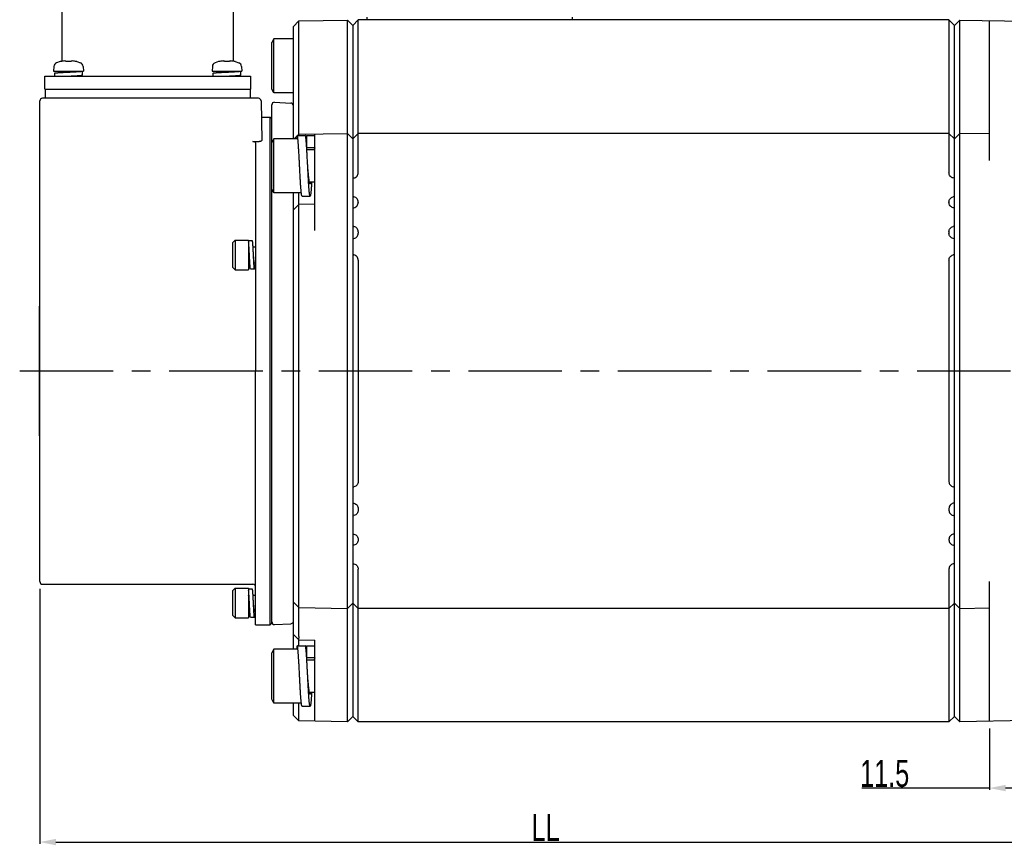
# Model space of a CAD drawing. Header units: millimetres. Extents: x -95 to 535, y -111 to 334.
# Tile 5 of 17: x 119 to 210, y 144 to 220. Entities that reach past the tile are written whole.
import ezdxf

# ---------------------------------------------------------------- set-up
doc = ezdxf.new("R2010")
doc.units = ezdxf.units.MM
doc.header["$LTSCALE"] = 23.1
doc.header["$PDMODE"] = 3
doc.header["$PDSIZE"] = 0.3125
doc.linetypes.add('CENTER', pattern=[0.6, 0.375, -0.075, 0.075, -0.075])
doc.layers.get('0').update_dxf_attribs({"linetype": 'CONTINUOUS'})
doc.layers.get('Defpoints').update_dxf_attribs({"linetype": 'CONTINUOUS'})
for name, color, linetype in [('02___PRT_ALL_AXES', 7, 'CONTINUOUS'), ('3_ALL_AXES', 7, 'CONTINUOUS'), ('7_ALL_FEATURES', 7, 'CONTINUOUS'), ('AXS', 7, 'CONTINUOUS'), ('DEFAULT_1', 7, 'CENTER')]:
    doc.layers.add(name, color=color, linetype=linetype)
doc.styles.get("Standard").update_dxf_attribs({"font": 'txt', "width": 0.7})
doc.dimstyles.new('DIMSTYLE_1', dxfattribs={"dimtxt": 2.5, "dimasz": 1.5, "dimexe": 0.18, "dimexo": 0.0625, "dimgap": 0.09, "dimtad": 1, "dimlfac": 2, "dimdsep": 46, "dimtxsty": 'Standard', "dimblk": '_FILLED', "dimblk1": '_FILLED', "dimblk2": '_FILLED', "dimcen": 0.09, "dimadec": 0, "dimazin": 0, "dimtp": 0.01, "dimtm": 0.01, "dimtfac": 1, "dimtofl": 0, "dimtmove": 0, "dimatfit": 3, "dimldrblk": '_FILLED', "dimfxl": 0, "dimtolj": 1, "dimarcsym": 0})

# ---------------------------------------------------------------- blocks, each defined once
blk = doc.blocks.new('_FILLED')
at = {"color": 0, "linetype": 'ByBlock'}
blk.add_solid([(0, 0), (-1, 0.2), (-1, -0.2)], dxfattribs=at)
blk = doc.blocks.new('*D73')
at = {"color": 0, "linetype": 'Continuous', "lineweight": -2}
for p, q in [((121.094, 167.574), (121.094, 143.946)), ((214.844, 155.07), (214.844, 143.946)), ((122.594, 144.126), (213.344, 144.126))]:
    blk.add_line(p, q, dxfattribs=at)
at = {"layer": 'Defpoints', "color": 0, "linetype": 'Continuous'}
for p in [(121.094, 167.636), (214.844, 155.132), (214.844, 144.126)]:
    blk.add_point(p, dxfattribs=at)
at = {"color": 0, "linetype": 'Continuous', "lineweight": -2, "xscale": 1.5, "yscale": 1.5, "zscale": 1.5, "rotation": 180}
blk.add_blockref('_FILLED', (121.094, 144.126), dxfattribs=at)
at = {"color": 0, "linetype": 'Continuous', "lineweight": -2, "xscale": 1.5, "yscale": 1.5, "zscale": 1.5}
blk.add_blockref('_FILLED', (214.844, 144.126), dxfattribs=at)
at = {"color": 0, "linetype": 'Continuous', "insert": (167.969, 145.466), "char_height": 2.5, "attachment_point": 5}
blk.add_mtext('\\A1;LL', dxfattribs=at)
blk = doc.blocks.new('*D83')
at = {"color": 0, "linetype": 'Continuous', "lineweight": -2}
for p, q in [((214.844, 155.246), (214.844, 148.946)), ((209.094, 154.645), (209.094, 148.946)), ((209.094, 149.126), (197.252, 149.126)), ((213.344, 149.126), (210.594, 149.126))]:
    blk.add_line(p, q, dxfattribs=at)
at = {"layer": 'Defpoints', "color": 0, "linetype": 'Continuous'}
for p in [(214.844, 155.308), (209.094, 154.708), (214.844, 149.126)]:
    blk.add_point(p, dxfattribs=at)
at = {"color": 0, "linetype": 'Continuous', "lineweight": -2, "xscale": 1.5, "yscale": 1.5, "zscale": 1.5, "rotation": 180}
blk.add_blockref('_FILLED', (209.094, 149.126), dxfattribs=at)
at = {"color": 0, "linetype": 'Continuous', "lineweight": -2, "xscale": 1.5, "yscale": 1.5, "zscale": 1.5}
blk.add_blockref('_FILLED', (214.844, 149.126), dxfattribs=at)
at = {"color": 0, "linetype": 'Continuous', "insert": (199.383, 150.466), "char_height": 2.5, "attachment_point": 5}
blk.add_mtext('\\A1;11.5', dxfattribs=at)

msp = doc.modelspace()

# ---------------------------------------------------------------- linework, layer by layer
at = {"color": 7, "linetype": 'Continuous'}
for p, q in [((145.0934, 220.1638), (144.5935, 219.6551)), ((145.0934, 220.1638), (149.5936, 220.2424)), ((145.0934, 209.5494), (145.0934, 220.1638)), ((149.5936, 155.2598), (149.5936, 220.2424)), ((149.5936, 220.2424), (150.0935, 219.7511)), ((150.5935, 220.2511), (150.0935, 219.7511)), ((150.5935, 206.1079), (150.5935, 220.2511)), ((205.3435, 220.2511), (150.5935, 220.2511)), ((205.3435, 220.2511), (205.3435, 206.1079)), ((205.3435, 220.2511), (205.8435, 219.7511)), ((206.3434, 220.2424), (205.8435, 219.7511)), ((206.3434, 155.2598), (206.3434, 220.2424)), ((206.3434, 220.2424), (214.3436, 220.1027)), ((209.0935, 207.2511), (209.0935, 220.1944)), ((144.5935, 209.2494), (144.5935, 219.6551)), ((150.0935, 219.7511), (150.0935, 155.7511)), ((205.8435, 155.7511), (205.8435, 219.7511)), ((142.7927, 218.5022), (142.5935, 218.1572)), ((142.5935, 213.8473), (142.5935, 218.1572)), ((142.7927, 213.5022), (142.7927, 218.5022)), ((144.5935, 218.5022), (142.7927, 218.5022)), ((122.9767, 216.3988), (122.6545, 216.2925)), ((123.0289, 216.4035), (123.018, 216.4017)), ((123.0396, 216.4054), (123.0271, 216.4032)), ((123.0517, 216.4076), (123.038, 216.4051)), ((123.0652, 216.4101), (123.0505, 216.4074)), ((123.0798, 216.413), (123.0645, 216.41)), ((123.0949, 216.416), (123.0777, 216.4126)), ((123.48, 216.4428), (123.4452, 216.4563)), ((123.4452, 216.4563), (123.4452, 216.4563)), ((123.5188, 216.4223), (123.4799, 216.4428)), ((123.5442, 216.4051), (123.5187, 216.4224)), ((123.5443, 216.4051), (123.5413, 216.4057)), ((123.5801, 216.4005), (123.5621, 216.4021)), ((123.672, 216.4013), (123.6261, 216.3997)), ((123.7179, 216.4022), (123.6715, 216.4013)), ((123.7535, 216.4024), (123.7175, 216.4022)), ((123.79, 216.4022), (123.7535, 216.4024)), ((123.8359, 216.4013), (123.7895, 216.4022)), ((123.8818, 216.3997), (123.8355, 216.4013)), ((123.9885, 216.4225), (123.9628, 216.4051)), ((124.0273, 216.4429), (123.9883, 216.4224)), ((124.0618, 216.4563), (124.0272, 216.4428)), ((124.0926, 216.4612), (124.101, 216.4608)), ((124.2027, 216.4501), (124.1013, 216.4608)), ((124.4274, 216.4129), (124.4122, 216.416)), ((124.5304, 216.3988), (124.8525, 216.2925)), ((137.6567, 216.3988), (137.3345, 216.2925)), ((137.7089, 216.4035), (137.698, 216.4017)), ((137.7196, 216.4054), (137.7071, 216.4032)), ((137.7317, 216.4076), (137.718, 216.4051)), ((137.7452, 216.4101), (137.7305, 216.4074)), ((137.7598, 216.413), (137.7445, 216.41)), ((137.7749, 216.416), (137.7577, 216.4126)), ((138.16, 216.4428), (138.1252, 216.4563)), ((138.1252, 216.4563), (138.1252, 216.4563)), ((138.1988, 216.4223), (138.1599, 216.4428)), ((138.2242, 216.4051), (138.1987, 216.4224)), ((138.2243, 216.4051), (138.2213, 216.4057)), ((138.2601, 216.4005), (138.2421, 216.4021)), ((138.352, 216.4013), (138.3061, 216.3997)), ((138.3979, 216.4022), (138.3515, 216.4013)), ((138.4335, 216.4024), (138.3975, 216.4022)), ((138.47, 216.4022), (138.4335, 216.4024)), ((138.5159, 216.4013), (138.4695, 216.4022)), ((138.5618, 216.3997), (138.5155, 216.4013)), ((138.6685, 216.4225), (138.6428, 216.4051)), ((138.7073, 216.4429), (138.6683, 216.4224)), ((138.7418, 216.4563), (138.7072, 216.4428)), ((138.7726, 216.4612), (138.781, 216.4608)), ((138.8827, 216.4501), (138.7813, 216.4608)), ((139.1074, 216.4129), (139.0922, 216.416)), ((139.2104, 216.3988), (139.5325, 216.2925)), ((122.4016, 215.9413), (122.3785, 215.5011)), ((122.3785, 215.5011), (125.1285, 215.5011)), ((125.1054, 215.9413), (125.1285, 215.5011)), ((137.0816, 215.9413), (137.0585, 215.5011)), ((137.0585, 215.5011), (139.8085, 215.5011)), ((139.7854, 215.9413), (139.8085, 215.5011)), ((142.7927, 213.5022), (142.5935, 213.8472)), ((144.5935, 213.5022), (142.7927, 213.5022)), ((142.7927, 209.2494), (142.5935, 208.9044)), ((142.7927, 204.2494), (142.7927, 209.2494)), ((144.9435, 209.2494), (142.7927, 209.2494)), ((144.7697, 209.3343), (144.9435, 209.5112)), ((144.9435, 209.2494), (144.9435, 209.5494)), ((144.9435, 209.5494), (145.6935, 209.5494)), ((144.981, 209.5494), (145.0934, 209.6638)), ((145.0934, 209.6638), (149.5936, 209.7424)), ((145.8435, 208.4244), (145.8435, 209.5494)), ((145.8435, 209.5494), (146.5935, 209.5494)), ((146.5935, 200.7511), (146.5935, 209.69)), ((149.5936, 209.7424), (150.0935, 209.2511)), ((150.5935, 209.7511), (150.0935, 209.2511)), ((205.3435, 209.7511), (150.5935, 209.7511)), ((205.8435, 209.2511), (205.3435, 209.7511)), ((205.8435, 209.2511), (206.3434, 209.7424)), ((209.0935, 209.6944), (206.3434, 209.7424)), ((142.5935, 204.5944), (142.5935, 208.9043)), ((146.5935, 208.4244), (145.8435, 208.4244)), ((150.0935, 205.5958), (150.2017, 205.6198)), ((205.8435, 205.5958), (205.7353, 205.6198)), ((142.7927, 204.2494), (142.5935, 204.5944)), ((145.3267, 204.2494), (142.7927, 204.2494)), ((144.5935, 161.9999), (144.5935, 204.2494)), ((145.0934, 163.1678), (145.0934, 204.2494)), ((145.3935, 203.9494), (146.1435, 203.9494)), ((150.0935, 203.9064), (150.2017, 203.8824)), ((205.8435, 203.9064), (205.7353, 203.8824)), ((144.5935, 202.6551), (145.0934, 203.1638)), ((146.5935, 203.19), (145.0934, 203.1638)), ((150.0935, 202.8458), (150.2017, 202.8698)), ((150.5935, 203.3943), (150.5935, 203.3579)), ((205.3435, 203.3943), (205.3435, 203.3579)), ((205.8435, 202.8458), (205.7353, 202.8698)), ((150.0935, 201.1564), (150.2017, 201.1324)), ((205.8435, 201.1564), (205.7353, 201.1324)), ((138.9435, 199.6261), (139.1935, 199.8761)), ((139.1935, 199.8761), (139.1935, 197.1261)), ((150.0935, 199.9849), (150.2017, 200.0089)), ((150.5935, 200.6443), (150.5935, 200.4971)), ((205.3435, 200.6443), (205.3435, 200.4971)), ((205.8435, 199.9849), (205.7353, 200.0089)), ((138.9435, 199.6261), (138.9435, 197.3761)), ((150.0935, 198.5172), (150.2017, 198.4933)), ((150.5935, 198.0051), (150.5935, 177.4971)), ((205.3435, 198.0051), (205.3435, 177.4971)), ((205.8435, 198.5172), (205.7353, 198.4933)), ((138.9435, 197.3761), (139.1935, 197.1261)), ((121.0435, 193.7511), (121.0435, 181.7511)), ((121.0435, 193.7511), (121.0685, 193.7511)), ((121.0685, 193.7511), (121.0685, 181.7511)), ((121.0435, 181.7511), (121.0685, 181.7511)), ((150.0935, 176.9849), (150.2017, 177.0089)), ((205.8435, 176.9849), (205.7353, 177.0089)), ((150.0935, 175.5172), (150.2017, 175.4933)), ((205.8435, 175.5172), (205.7353, 175.4933)), ((150.0935, 174.3458), (150.2017, 174.3698)), ((150.5935, 175.0051), (150.5935, 174.8579)), ((205.3435, 175.0051), (205.3435, 174.8579)), ((205.8435, 174.3458), (205.7353, 174.3698)), ((150.0935, 172.6564), (150.2017, 172.6324)), ((205.8435, 172.6564), (205.7353, 172.6324)), ((150.0935, 171.5958), (150.2017, 171.6198)), ((150.5935, 172.1443), (150.5935, 172.1079)), ((205.3435, 172.1443), (205.3435, 172.1079)), ((205.8435, 171.5958), (205.7353, 171.6198)), ((150.0935, 169.9064), (150.2017, 169.8824)), ((205.8435, 169.9064), (205.7353, 169.8824)), ((150.5935, 155.2511), (150.5935, 169.3943)), ((205.3435, 169.3943), (205.3435, 155.2511)), ((209.0935, 155.3078), (209.0935, 168.2511)), ((138.9435, 167.3761), (139.1935, 167.6261)), ((138.9435, 167.3761), (138.9435, 165.1261)), ((139.1935, 167.6261), (139.1935, 164.8761)), ((145.0934, 165.8384), (144.5935, 166.3471)), ((149.5936, 165.7598), (150.0935, 166.2511)), ((150.0935, 166.2511), (150.5935, 165.7511)), ((205.8435, 166.2511), (205.3435, 165.7511)), ((206.3434, 165.7598), (205.8435, 166.2511)), ((145.0934, 165.8384), (149.5936, 165.7598)), ((205.3435, 165.7511), (150.5935, 165.7511)), ((206.3434, 165.7598), (209.0935, 165.8078)), ((138.9435, 165.1261), (139.1935, 164.8761)), ((145.0934, 162.8384), (144.5935, 163.3471)), ((145.0934, 162.2999), (145.0934, 162.8384)), ((145.0934, 162.8384), (146.5935, 162.8122)), ((146.5935, 155.3122), (146.5935, 162.8122)), ((142.7927, 161.9999), (142.5935, 161.6549)), ((142.5935, 157.345), (142.5935, 161.6549)), ((142.7927, 156.9999), (142.7927, 161.9999)), ((144.9435, 161.9999), (142.7927, 161.9999)), ((144.9435, 161.9999), (144.9435, 162.2999)), ((144.9435, 162.2999), (145.6935, 162.2999)), ((145.8435, 161.1749), (145.8435, 162.2999)), ((145.8435, 162.2999), (146.5935, 162.2999)), ((146.5935, 161.1749), (145.8435, 161.1749)), ((142.7927, 156.9999), (142.5935, 157.3449)), ((145.3267, 156.9999), (142.7927, 156.9999)), ((144.5935, 155.8471), (144.5935, 156.9999)), ((145.0934, 155.3384), (145.0934, 156.9999)), ((145.3935, 156.6999), (146.1435, 156.6999)), ((145.0934, 155.3384), (144.5935, 155.8471)), ((149.5936, 155.2598), (145.0934, 155.3384)), ((150.0935, 155.7511), (149.5936, 155.2598)), ((150.0935, 155.7511), (150.5935, 155.2511)), ((205.3435, 155.2511), (150.5935, 155.2511)), ((205.8435, 155.7511), (205.3435, 155.2511)), ((206.3434, 155.2598), (205.8435, 155.7511)), ((214.3436, 155.3995), (206.3434, 155.2598))]:
    msp.add_line(p, q, dxfattribs=at)
for points in [[(123.0198, 216.4019), (123.0106, 216.4005), (123.0053, 216.3998), (123.0033, 216.3995)], [(123.4057, 216.4608), (123.3052, 216.4502), (123.1952, 216.4344), (123.0949, 216.416)], [(123.4057, 216.4608), (123.4337, 216.4593), (123.4452, 216.4563)], [(123.5623, 216.4021), (123.5494, 216.4039), (123.5443, 216.4051)], [(123.6265, 216.3997), (123.6018, 216.3996), (123.5801, 216.4005)], [(123.9579, 216.404), (123.9452, 216.4021), (123.9277, 216.4005), (123.9062, 216.3996), (123.8818, 216.3997)], [(123.9648, 216.4054), (123.9655, 216.4056), (123.9579, 216.404)], [(124.0618, 216.4563), (124.077, 216.4599), (124.0926, 216.4612)], [(124.4122, 216.416), (124.3126, 216.4342), (124.2027, 216.4501)], [(124.495, 216.4007), (124.4876, 216.4019), (124.4785, 216.4034), (124.4678, 216.4053), (124.4557, 216.4075), (124.4422, 216.4101), (124.4274, 216.4129)], [(124.5039, 216.3995), (124.5049, 216.3994), (124.5042, 216.3995), (124.5007, 216.3999), (124.495, 216.4007)], [(137.6998, 216.4019), (137.6906, 216.4005), (137.6853, 216.3998), (137.6833, 216.3995)], [(138.0857, 216.4608), (137.9852, 216.4502), (137.8752, 216.4344), (137.7749, 216.416)], [(138.0857, 216.4608), (138.1137, 216.4593), (138.1252, 216.4563)], [(138.2423, 216.4021), (138.2294, 216.4039), (138.2243, 216.4051)], [(138.3065, 216.3997), (138.2818, 216.3996), (138.2601, 216.4005)], [(138.6379, 216.404), (138.6252, 216.4021), (138.6077, 216.4005), (138.5862, 216.3996), (138.5618, 216.3997)], [(138.6448, 216.4054), (138.6455, 216.4056), (138.6379, 216.404)], [(138.7418, 216.4563), (138.757, 216.4599), (138.7726, 216.4612)], [(139.0922, 216.416), (138.9926, 216.4342), (138.8827, 216.4501)], [(139.175, 216.4007), (139.1676, 216.4019), (139.1585, 216.4034), (139.1478, 216.4053), (139.1357, 216.4075), (139.1222, 216.4101), (139.1074, 216.4129)], [(139.1839, 216.3995), (139.1849, 216.3994), (139.1842, 216.3995), (139.1807, 216.3999), (139.175, 216.4007)]]:
    msp.add_lwpolyline(points, dxfattribs=at)
for centre, radius, start, end in [((122.801, 215.9203), 0.4, 111.489952, 177), ((123.0035, 216.3024), 0.1, 83.889019, 104.988234), ((124.5035, 216.3024), 0.1, 75.011766, 96.126658), ((124.706, 215.9203), 0.4, 3, 68.510048), ((137.481, 215.9203), 0.4, 111.489952, 177), ((137.6835, 216.3024), 0.1, 83.889019, 104.988234), ((139.1835, 216.3024), 0.1, 75.011766, 96.126658), ((139.386, 215.9203), 0.4, 3, 68.510048)]:
    msp.add_arc(centre, radius, start, end, dxfattribs=at)
for points, start_tangent, end_tangent in [([(144.6842, 209.2493), (144.7101, 209.2747), (144.7697, 209.3343)], (0.7158075, 0.6982977), (0.7009093, 0.7132504)), ([(145.1685, 206.7494), (145.1659, 206.8011), (145.1553, 207.0077), (145.1447, 207.2129), (145.1341, 207.4156), (145.1235, 207.6146), (145.1129, 207.8089), (145.1023, 207.9974), (145.0918, 208.1791), (145.0812, 208.353), (145.0706, 208.5182), (145.06, 208.6736), (145.0494, 208.8186), (145.0388, 208.9523), (145.0282, 209.0739), (145.0176, 209.1828), (145.007, 209.2785), (144.9965, 209.3603), (144.9859, 209.4279), (144.9753, 209.4808), (144.9647, 209.5188), (144.9541, 209.5417), (144.9435, 209.5494)], (-0.0510901, 0.998694), (-1, 0)), ([(145.8267, 208.4233), (145.8206, 208.5182), (145.81, 208.6736), (145.7994, 208.8186), (145.7888, 208.9523), (145.7782, 209.0739), (145.7676, 209.1828), (145.757, 209.2785), (145.7465, 209.3603), (145.7359, 209.4279), (145.7253, 209.4808), (145.7147, 209.5188), (145.7041, 209.5417), (145.6935, 209.5494)], (-0.0636864, 0.99797), (-1, 0)), ([(145.8435, 209.5494), (145.8329, 209.5417), (145.8223, 209.5188), (145.8118, 209.4808), (145.8012, 209.4279), (145.7906, 209.3603), (145.78, 209.2785), (145.7694, 209.1828), (145.7685, 209.1738)], (-1, 0), (-0.1017665, -0.9948083)), ([(145.8435, 208.4244), (145.8299, 208.4168), (145.8267, 208.4131)], (-1, 0), (-0.6134759, -0.7897134)), ([(145.9185, 206.7494), (145.9159, 206.8011), (145.9053, 207.0077), (145.8947, 207.2129), (145.8841, 207.4156), (145.8735, 207.6146), (145.8629, 207.8089), (145.8523, 207.9974), (145.8418, 208.1791), (145.8312, 208.353), (145.8267, 208.4233)], (-0.0510901, 0.998694), (-0.0636864, 0.99797)), ([(146.5935, 208.4244), (146.5799, 208.4168), (146.5662, 208.3941), (146.5526, 208.3565), (146.539, 208.3044), (146.5275, 208.2494)], (-1, 0), (-0.1891347, -0.9819511)), ([(145.3935, 203.9503), (145.3882, 203.9513), (145.3776, 203.9666), (145.367, 203.9971), (145.3565, 204.0426), (145.3459, 204.1029), (145.3353, 204.1776), (145.3247, 204.2664), (145.3141, 204.3688), (145.3035, 204.4841), (145.2929, 204.6119), (145.2823, 204.7513), (145.2718, 204.9016), (145.2612, 205.062), (145.2506, 205.2316), (145.24, 205.4095), (145.2294, 205.5948), (145.2188, 205.7863), (145.2082, 205.9831), (145.1976, 206.1841), (145.187, 206.3882), (145.1765, 206.5942), (145.1685, 206.7494)], (-1, 0), (-0.0510901, 0.998694)), ([(146.1435, 205.0744), (146.1299, 205.082), (146.1162, 205.1047), (146.1026, 205.1422), (146.089, 205.1944), (146.0753, 205.2606), (146.0617, 205.3403), (146.0481, 205.4327), (146.0344, 205.5371), (146.0208, 205.6525), (146.0072, 205.7778), (145.9935, 205.9119), (145.9799, 206.0536), (145.9662, 206.2015), (145.9526, 206.3545), (145.939, 206.511), (145.9253, 206.6697), (145.9185, 206.7494)], (-1, 0), (-0.0852052, 0.9963634)), ([(146.1435, 203.9503), (146.1382, 203.9513), (146.1276, 203.9666), (146.117, 203.9971), (146.1065, 204.0426), (146.0959, 204.1029), (146.0853, 204.1776), (146.0747, 204.2664), (146.0641, 204.3688), (146.0535, 204.4841), (146.0429, 204.6119), (146.0323, 204.7513), (146.0218, 204.9016), (146.0112, 205.062), (146.0006, 205.2316), (145.99, 205.4095), (145.9794, 205.5948), (145.9688, 205.7863), (145.9582, 205.9831), (145.9476, 206.1841), (145.937, 206.3882), (145.9265, 206.5942), (145.9185, 206.7494)], (-1, 0), (-0.0510901, 0.998694)), ([(150.2017, 205.6198), (150.3634, 205.687), (150.4883, 205.801), (150.5673, 205.9482), (150.5935, 206.1079)], (0.976296, 0.2164396), (0, 1)), ([(205.7353, 205.6198), (205.5737, 205.687), (205.4488, 205.801), (205.3697, 205.9482), (205.3435, 206.1079)], (-0.976296, 0.2164396), (0, 1)), ([(146.2875, 205.2494), (146.2865, 205.2316), (146.2759, 205.062), (146.2653, 204.9016), (146.2547, 204.7513), (146.2441, 204.6119), (146.2335, 204.4841), (146.2229, 204.3688), (146.2123, 204.2664), (146.2018, 204.1776), (146.1912, 204.1029), (146.1806, 204.0426), (146.17, 203.9971), (146.1594, 203.9666), (146.1488, 203.9513), (146.1435, 203.9503)], (-0.060474, -0.9981698), (-1, 0)), ([(146.2096, 205.2493), (146.1981, 205.1944), (146.1844, 205.1422), (146.1708, 205.1047), (146.1572, 205.082), (146.1435, 205.0744)], (-0.1893495, -0.9819098), (-1, 0)), ([(150.5935, 203.3943), (150.5675, 203.5534), (150.4889, 203.7004), (150.3639, 203.8148), (150.2017, 203.8824)], (0, 1), (-0.976296, 0.2164396)), ([(205.3435, 203.3943), (205.3695, 203.5534), (205.4482, 203.7004), (205.5731, 203.8148), (205.7353, 203.8824)], (0, 1), (0.976296, 0.2164396)), ([(150.2017, 202.8698), (150.3634, 202.937), (150.4883, 203.051), (150.5673, 203.1982), (150.5935, 203.3579)], (0.976296, 0.2164396), (0, 1)), ([(205.7353, 202.8698), (205.5737, 202.937), (205.4488, 203.051), (205.3697, 203.1982), (205.3435, 203.3579)], (-0.976296, 0.2164396), (0, 1)), ([(150.5935, 200.6443), (150.5675, 200.8034), (150.4889, 200.9504), (150.3639, 201.0648), (150.2017, 201.1324)], (0, 1), (-0.976296, 0.2164396)), ([(205.3435, 200.6443), (205.3695, 200.8034), (205.4482, 200.9504), (205.5731, 201.0648), (205.7353, 201.1324)], (0, 1), (0.976296, 0.2164396)), ([(150.2017, 200.0089), (150.3634, 200.0761), (150.4883, 200.1902), (150.5673, 200.3373), (150.5935, 200.4971)], (0.976296, 0.2164396), (0, 1)), ([(205.7353, 200.0089), (205.5737, 200.0761), (205.4488, 200.1902), (205.3697, 200.3373), (205.3435, 200.4971)], (-0.976296, 0.2164396), (0, 1)), ([(150.5935, 198.0051), (150.5675, 198.1643), (150.4889, 198.3112), (150.3639, 198.4257), (150.2017, 198.4933)], (0, 1), (-0.976296, 0.2164396)), ([(205.3435, 198.0051), (205.3695, 198.1643), (205.4482, 198.3112), (205.5731, 198.4257), (205.7353, 198.4933)], (0, 1), (0.976296, 0.2164396)), ([(150.5935, 177.4971), (150.5675, 177.3379), (150.4889, 177.191), (150.3639, 177.0765), (150.2017, 177.0089)], (0, -1), (-0.976296, -0.2164396)), ([(205.3435, 177.4971), (205.3695, 177.3379), (205.4482, 177.191), (205.5731, 177.0765), (205.7353, 177.0089)], (0, -1), (0.976296, -0.2164396)), ([(150.2017, 175.4933), (150.3634, 175.426), (150.4883, 175.312), (150.5673, 175.1648), (150.5935, 175.0051)], (0.976296, -0.2164396), (0, -1)), ([(205.7353, 175.4933), (205.5737, 175.426), (205.4488, 175.312), (205.3697, 175.1648), (205.3435, 175.0051)], (-0.976296, -0.2164396), (0, -1)), ([(150.5935, 174.8579), (150.5675, 174.6987), (150.4889, 174.5518), (150.3639, 174.4373), (150.2017, 174.3698)], (0, -1), (-0.976296, -0.2164396)), ([(205.3435, 174.8579), (205.3695, 174.6987), (205.4482, 174.5518), (205.5731, 174.4373), (205.7353, 174.3698)], (0, -1), (0.976296, -0.2164396)), ([(150.2017, 172.6324), (150.3634, 172.5652), (150.4883, 172.4511), (150.5673, 172.304), (150.5935, 172.1443)], (0.976296, -0.2164396), (0, -1)), ([(205.7353, 172.6324), (205.5737, 172.5652), (205.4488, 172.4511), (205.3697, 172.304), (205.3435, 172.1443)], (-0.976296, -0.2164396), (0, -1)), ([(150.5935, 172.1079), (150.5675, 171.9487), (150.4889, 171.8018), (150.3639, 171.6873), (150.2017, 171.6198)], (0, -1), (-0.976296, -0.2164396)), ([(205.3435, 172.1079), (205.3695, 171.9487), (205.4482, 171.8018), (205.5731, 171.6873), (205.7353, 171.6198)], (0, -1), (0.976296, -0.2164396)), ([(150.2017, 169.8824), (150.3634, 169.8152), (150.4883, 169.7011), (150.5673, 169.554), (150.5935, 169.3943)], (0.976296, -0.2164396), (0, -1)), ([(205.7353, 169.8824), (205.5737, 169.8152), (205.4488, 169.7011), (205.3697, 169.554), (205.3435, 169.3943)], (-0.976296, -0.2164396), (0, -1)), ([(145.0934, 163.1678), (145.0903, 163.068), (145.0809, 162.9679), (145.0652, 162.8671)], (0, -1), (-0.1828788, -0.9831355)), ([(145.1685, 159.4999), (145.1659, 159.5517), (145.1553, 159.7583), (145.1447, 159.9635), (145.1341, 160.1662), (145.1235, 160.3652), (145.1129, 160.5595), (145.1023, 160.748), (145.0918, 160.9297), (145.0812, 161.1036), (145.0706, 161.2687), (145.06, 161.4242), (145.0494, 161.5692), (145.0388, 161.7028), (145.0282, 161.8245), (145.0176, 161.9334), (145.007, 162.029), (144.9965, 162.1109), (144.9859, 162.1784), (144.9753, 162.2314), (144.9647, 162.2694), (144.9541, 162.2923), (144.9435, 162.2999)], (-0.0510901, 0.998694), (-1, 0)), ([(145.8267, 161.1739), (145.8206, 161.2687), (145.81, 161.4242), (145.7994, 161.5692), (145.7888, 161.7028), (145.7782, 161.8245), (145.7676, 161.9334), (145.757, 162.029), (145.7465, 162.1109), (145.7359, 162.1784), (145.7253, 162.2314), (145.7147, 162.2694), (145.7041, 162.2923), (145.6935, 162.2999)], (-0.0636864, 0.99797), (-1, 0)), ([(145.8435, 162.2999), (145.8329, 162.2923), (145.8223, 162.2694), (145.8118, 162.2314), (145.8012, 162.1784), (145.7906, 162.1109), (145.78, 162.029), (145.7694, 161.9334), (145.7685, 161.9243)], (-1, 0), (-0.1017665, -0.9948083)), ([(145.8435, 161.1749), (145.8299, 161.1674), (145.8267, 161.1636)], (-1, 0), (-0.6134759, -0.7897134)), ([(145.9185, 159.4999), (145.9159, 159.5517), (145.9053, 159.7583), (145.8947, 159.9635), (145.8841, 160.1662), (145.8735, 160.3652), (145.8629, 160.5595), (145.8523, 160.748), (145.8418, 160.9297), (145.8312, 161.1036), (145.8267, 161.1739)], (-0.0510901, 0.998694), (-0.0636864, 0.99797)), ([(146.5935, 161.1749), (146.5799, 161.1674), (146.5662, 161.1447), (146.5526, 161.1071), (146.539, 161.055), (146.5275, 161)], (-1, 0), (-0.1891347, -0.9819511)), ([(145.3935, 156.7008), (145.3882, 156.7019), (145.3776, 156.7171), (145.367, 156.7476), (145.3565, 156.7931), (145.3459, 156.8534), (145.3353, 156.9282), (145.3247, 157.017), (145.3141, 157.1193), (145.3035, 157.2347), (145.2929, 157.3624), (145.2823, 157.5018), (145.2718, 157.6521), (145.2612, 157.8126), (145.2506, 157.9822), (145.24, 158.1601), (145.2294, 158.3453), (145.2188, 158.5369), (145.2082, 158.7337), (145.1976, 158.9347), (145.187, 159.1387), (145.1765, 159.3448), (145.1685, 159.4999)], (-1, 0), (-0.0510901, 0.998694)), ([(146.1435, 157.8249), (146.1299, 157.8325), (146.1162, 157.8552), (146.1026, 157.8928), (146.089, 157.9449), (146.0753, 158.0111), (146.0617, 158.0908), (146.0481, 158.1833), (146.0344, 158.2877), (146.0208, 158.403), (146.0072, 158.5283), (145.9935, 158.6624), (145.9799, 158.8041), (145.9662, 158.9521), (145.9526, 159.105), (145.939, 159.2616), (145.9253, 159.4202), (145.9185, 159.4999)], (-1, 0), (-0.0852052, 0.9963634)), ([(146.1435, 156.7008), (146.1382, 156.7019), (146.1276, 156.7171), (146.117, 156.7476), (146.1065, 156.7931), (146.0959, 156.8534), (146.0853, 156.9282), (146.0747, 157.017), (146.0641, 157.1193), (146.0535, 157.2347), (146.0429, 157.3624), (146.0323, 157.5018), (146.0218, 157.6521), (146.0112, 157.8126), (146.0006, 157.9822), (145.99, 158.1601), (145.9794, 158.3453), (145.9688, 158.5369), (145.9582, 158.7337), (145.9476, 158.9347), (145.937, 159.1387), (145.9265, 159.3448), (145.9185, 159.4999)], (-1, 0), (-0.0510901, 0.998694)), ([(146.2875, 157.9999), (146.2865, 157.9822), (146.2759, 157.8126), (146.2653, 157.6521), (146.2547, 157.5018), (146.2441, 157.3624), (146.2335, 157.2347), (146.2229, 157.1193), (146.2123, 157.017), (146.2018, 156.9282), (146.1912, 156.8534), (146.1806, 156.7931), (146.17, 156.7476), (146.1594, 156.7171), (146.1488, 156.7019), (146.1435, 156.7008)], (-0.060474, -0.9981698), (-1, 0)), ([(146.2096, 157.9999), (146.1981, 157.9449), (146.1844, 157.8928), (146.1708, 157.8552), (146.1572, 157.8325), (146.1435, 157.8249)], (-0.1893495, -0.9819098), (-1, 0))]:
    msp.add_spline(points, degree=3, dxfattribs=dict(at, start_tangent=start_tangent, end_tangent=end_tangent))
at = {"layer": '02___PRT_ALL_AXES', "color": 7, "linetype": 'Continuous'}
for p, q in [((139.1935, 199.8761), (140.4435, 199.8761)), ((140.4435, 199.8761), (140.4435, 197.1261)), ((140.8543, 199.2511), (141.0935, 199.2511)), ((139.1935, 197.1261), (140.4435, 197.1261)), ((140.4435, 197.7511), (140.5577, 197.7511)), ((140.9935, 197.7511), (141.0935, 197.7511)), ((139.1935, 167.6261), (140.4435, 167.6261)), ((140.4435, 167.6261), (140.4435, 164.8761)), ((140.8543, 167.0011), (141.0935, 167.0011)), ((140.4435, 165.5011), (140.5577, 165.5011)), ((140.9935, 165.5011), (141.0935, 165.5011)), ((139.1935, 164.8761), (140.4435, 164.8761))]:
    msp.add_line(p, q, dxfattribs=at)
at = {"layer": '3_ALL_AXES', "color": 7, "linetype": 'Continuous'}
for p, q in [((123.156, 216.4272), (123.156, 224.5711)), ((139.031, 216.4272), (139.031, 224.5711)), ((141.6248, 211.2511), (142.4435, 211.2511)), ((141.0935, 164.2511), (141.0935, 187.7511)), ((121.3435, 168.0011), (140.8435, 168.0011)), ((141.0935, 164.2511), (142.4435, 164.2511)), ((142.8566, 164.2649), (144.3566, 164.3435))]:
    msp.add_line(p, q, dxfattribs=at)
at = {"layer": '7_ALL_FEATURES', "color": 7, "linetype": 'Continuous'}
for p, q in [((151.4335, 220.2511), (151.4335, 220.5011)), ((170.4335, 220.5011), (170.4335, 220.2511)), ((122.4535, 215.3261), (122.4535, 215.0461)), ((125.0535, 215.1511), (125.0535, 215.5011)), ((137.1335, 215.3261), (137.1335, 215.0461)), ((139.7335, 215.1511), (139.7335, 215.5011)), ((121.5685, 213.8511), (121.5685, 215.0461)), ((121.5685, 215.0461), (140.6185, 215.0461)), ((140.6185, 215.0461), (140.6185, 213.8511)), ((121.5685, 213.8511), (140.6185, 213.8511)), ((121.5935, 213.8511), (121.5935, 213.0011)), ((140.5935, 213.8511), (140.5935, 213.0011)), ((121.0935, 168.2511), (121.0935, 212.7511)), ((141.3478, 213.0011), (121.3435, 213.0011)), ((141.5978, 212.7554), (141.6616, 209.1018)), ((142.8566, 212.6373), (144.3566, 212.5587)), ((142.5935, 208.8479), (142.5935, 212.3876)), ((142.4435, 164.2511), (142.4435, 211.2511)), ((142.4435, 211.2511), (142.5935, 211.1011)), ((140.8435, 208.9841), (141.4137, 208.9841)), ((141.0935, 208.8627), (141.0935, 187.7511)), ((142.5935, 164.4014), (142.5935, 204.5944)), ((140.7935, 199.8011), (140.4435, 199.8011)), ((140.6185, 197.2011), (140.9935, 197.2011)), ((140.7935, 167.5511), (140.4435, 167.5511)), ((140.6185, 164.9511), (140.9935, 164.9511)), ((142.4435, 164.2511), (142.5935, 164.4011))]:
    msp.add_line(p, q, dxfattribs=at)
for centre, start, end in [((121.3435, 212.7511), 90, 180), ((141.3478, 212.7511), 1, 90), ((142.8435, 212.3876), 87, 180), ((144.3435, 212.309), 0, 87), ((121.3435, 168.2511), 180, 270), ((140.8435, 167.7511), 0, 90), ((142.8435, 164.5145), 180, 273), ((144.3435, 164.5931), 273, 338.25)]:
    msp.add_arc(centre, 0.25, start, end, dxfattribs=at)
for points, start_tangent, end_tangent in [([(122.4539, 215.3261), (122.4544, 215.3284), (122.4613, 215.3331), (122.4751, 215.3377), (122.4958, 215.3424), (122.5231, 215.347), (122.5571, 215.3517), (122.5974, 215.3563), (122.6438, 215.361), (122.6962, 215.3656), (122.7543, 215.3703), (122.8176, 215.3749), (122.886, 215.3796), (122.959, 215.3842), (123.0362, 215.3889), (123.1173, 215.3935), (123.2017, 215.3982), (123.2891, 215.4028), (123.379, 215.4075), (123.4709, 215.4121), (123.5642, 215.4168), (123.6586, 215.4214), (123.7535, 215.4261)], (0.0000009, 1), (0.9988031, 0.0489121)), ([(123.7535, 215.4261), (123.8484, 215.4307), (123.9428, 215.4354), (124.0362, 215.44), (124.128, 215.4447), (124.2179, 215.4493), (124.3053, 215.454), (124.3898, 215.4586), (124.4708, 215.4633), (124.548, 215.4679), (124.621, 215.4726), (124.6894, 215.4772), (124.7528, 215.4819), (124.8108, 215.4865), (124.8632, 215.4912), (124.9097, 215.4958), (124.95, 215.5005), (124.9542, 215.501)], (0.9988031, 0.0489121), (0.9920119, 0.126144)), ([(123.7535, 215.4261), (123.8248, 215.4321), (123.8955, 215.4382), (123.9648, 215.4443), (124.0323, 215.4503), (124.0972, 215.4564), (124.159, 215.4624), (124.2171, 215.4685), (124.2711, 215.4746), (124.3203, 215.4806), (124.3644, 215.4867), (124.403, 215.4927), (124.4357, 215.4988), (124.4457, 215.5009)], (0.9964168, 0.0845782), (0.97644, 0.2157891)), ([(137.1339, 215.3261), (137.1344, 215.3284), (137.1413, 215.3331), (137.1551, 215.3377), (137.1758, 215.3424), (137.2031, 215.347), (137.2371, 215.3517), (137.2774, 215.3563), (137.3238, 215.361), (137.3762, 215.3656), (137.4343, 215.3703), (137.4976, 215.3749), (137.566, 215.3796), (137.639, 215.3842), (137.7162, 215.3889), (137.7973, 215.3935), (137.8817, 215.3982), (137.9691, 215.4028), (138.059, 215.4075), (138.1509, 215.4121), (138.2442, 215.4168), (138.3386, 215.4214), (138.4335, 215.4261)], (0.0000009, 1), (0.9988031, 0.0489121)), ([(138.4335, 215.4261), (138.5284, 215.4307), (138.6228, 215.4354), (138.7162, 215.44), (138.808, 215.4447), (138.8979, 215.4493), (138.9853, 215.454), (139.0698, 215.4586), (139.1508, 215.4633), (139.228, 215.4679), (139.301, 215.4726), (139.3694, 215.4772), (139.4328, 215.4819), (139.4908, 215.4865), (139.5432, 215.4912), (139.5897, 215.4958), (139.63, 215.5005), (139.6342, 215.501)], (0.9988031, 0.0489121), (0.9920119, 0.126144)), ([(138.4335, 215.4261), (138.5048, 215.4321), (138.5755, 215.4382), (138.6448, 215.4443), (138.7123, 215.4503), (138.7772, 215.4564), (138.839, 215.4624), (138.8971, 215.4685), (138.9511, 215.4746), (139.0003, 215.4806), (139.0444, 215.4867), (139.083, 215.4927), (139.1157, 215.4988), (139.1257, 215.5009)], (0.9964168, 0.0845782), (0.97644, 0.2157891)), ([(123.7535, 215.0511), (123.8484, 215.0557), (123.9428, 215.0604), (124.0362, 215.065), (124.128, 215.0697), (124.2179, 215.0743), (124.3053, 215.079), (124.3898, 215.0836), (124.4708, 215.0883), (124.548, 215.0929), (124.621, 215.0976), (124.6894, 215.1022), (124.7528, 215.1069), (124.8108, 215.1115), (124.8632, 215.1162), (124.9097, 215.1208), (124.95, 215.1255), (124.9839, 215.1302), (125.0112, 215.1348), (125.0319, 215.1395), (125.0457, 215.1441), (125.0526, 215.1488), (125.0531, 215.1511)], (0.9988031, 0.0489121), (0.0000009, 1)), ([(138.4335, 215.0511), (138.5284, 215.0557), (138.6228, 215.0604), (138.7162, 215.065), (138.808, 215.0697), (138.8979, 215.0743), (138.9853, 215.079), (139.0698, 215.0836), (139.1508, 215.0883), (139.228, 215.0929), (139.301, 215.0976), (139.3694, 215.1022), (139.4328, 215.1069), (139.4908, 215.1115), (139.5432, 215.1162), (139.5897, 215.1208), (139.63, 215.1255), (139.6639, 215.1302), (139.6912, 215.1348), (139.7119, 215.1395), (139.7257, 215.1441), (139.7326, 215.1488), (139.7331, 215.1511)], (0.9988031, 0.0489121), (0.0000009, 1)), ([(141.0935, 208.8627), (141.0723, 208.9121), (141.0148, 208.9515), (140.9344, 208.976), (140.8435, 208.9841)], (0, 1), (-1, 0)), ([(141.6616, 209.1018), (141.6412, 209.0549), (141.5845, 209.0165), (141.5045, 208.9923), (141.4137, 208.9841)], (0.0174524, -0.9998477), (-1, 0)), ([(140.5185, 198.5011), (140.5139, 198.596), (140.5092, 198.6904), (140.5046, 198.7837), (140.4999, 198.8756), (140.4953, 198.9655), (140.4906, 199.0529), (140.486, 199.1373), (140.4813, 199.2184), (140.4767, 199.2956), (140.472, 199.3686), (140.4674, 199.437), (140.4627, 199.5003), (140.458, 199.5584), (140.4534, 199.6108), (140.4487, 199.6572), (140.4441, 199.6975), (140.4436, 199.7018)], (-0.0489121, 0.9988031), (-0.126144, 0.9920119)), ([(140.5185, 198.5011), (140.5125, 198.5724), (140.5064, 198.643), (140.5003, 198.7124), (140.4943, 198.7798), (140.4882, 198.8448), (140.4822, 198.9066), (140.4761, 198.9647), (140.47, 199.0186), (140.464, 199.0679), (140.4579, 199.112), (140.4518, 199.1506), (140.4458, 199.1833), (140.4437, 199.1933)], (-0.0845782, 0.9964168), (-0.2157891, 0.97644)), ([(140.8935, 198.5011), (140.8889, 198.596), (140.8842, 198.6904), (140.8796, 198.7837), (140.8749, 198.8756), (140.8703, 198.9655), (140.8656, 199.0529), (140.861, 199.1373), (140.8563, 199.2184), (140.8517, 199.2956), (140.847, 199.3686), (140.8424, 199.437), (140.8377, 199.5003), (140.833, 199.5584), (140.8284, 199.6108), (140.8237, 199.6572), (140.8191, 199.6975), (140.8144, 199.7315), (140.8098, 199.7588), (140.8051, 199.7795), (140.8005, 199.7933), (140.7958, 199.8002), (140.7935, 199.8007)], (-0.0489121, 0.9988031), (-1, 0.0000009)), ([(140.6185, 197.2015), (140.6162, 197.2019), (140.6115, 197.2089), (140.6069, 197.2227), (140.6022, 197.2434), (140.5976, 197.2707), (140.5929, 197.3046), (140.5883, 197.3449), (140.5836, 197.3914), (140.579, 197.4438), (140.5743, 197.5018), (140.5697, 197.5652), (140.565, 197.6336), (140.5604, 197.7066), (140.5557, 197.7838), (140.5511, 197.8648), (140.5464, 197.9493), (140.5418, 198.0367), (140.5371, 198.1266), (140.5325, 198.2184), (140.5278, 198.3118), (140.5232, 198.4062), (140.5185, 198.5011)], (-1, 0.0000009), (-0.0489121, 0.9988031)), ([(140.9935, 197.7514), (140.9905, 197.7519), (140.9844, 197.7587), (140.9784, 197.7722), (140.9723, 197.7923), (140.9662, 197.8189), (140.9602, 197.8516), (140.9541, 197.8902), (140.9481, 197.9343), (140.942, 197.9835), (140.9359, 198.0375), (140.9299, 198.0956), (140.9238, 198.1574), (140.9178, 198.2223), (140.9117, 198.2898), (140.9056, 198.3591), (140.8996, 198.4298), (140.8935, 198.5011)], (-1, 0.0000004), (-0.0845782, 0.9964168)), ([(140.9935, 197.2015), (140.9912, 197.2019), (140.9865, 197.2089), (140.9819, 197.2227), (140.9772, 197.2434), (140.9726, 197.2707), (140.9679, 197.3046), (140.9633, 197.3449), (140.9586, 197.3914), (140.954, 197.4438), (140.9493, 197.5018), (140.9447, 197.5652), (140.94, 197.6336), (140.9354, 197.7066), (140.9307, 197.7838), (140.9261, 197.8648), (140.9214, 197.9493), (140.9168, 198.0367), (140.9121, 198.1266), (140.9075, 198.2184), (140.9028, 198.3118), (140.8982, 198.4062), (140.8935, 198.5011)], (-1, 0.0000009), (-0.0489121, 0.9988031)), ([(141.0424, 197.5652), (141.0377, 197.5018), (141.033, 197.4438), (141.0284, 197.3914), (141.0237, 197.3449), (141.0191, 197.3046), (141.0144, 197.2707), (141.0098, 197.2434), (141.0051, 197.2227), (141.0005, 197.2089), (140.9958, 197.2019), (140.9935, 197.2015)], (-0.0703795, -0.9975203), (-1, 0.0000009)), ([(141.0517, 197.7066), (141.047, 197.6336), (141.0424, 197.5652)], (-0.0617524, -0.9980915), (-0.0703795, -0.9975203)), ([(141.0544, 197.7511), (141.0517, 197.7066)], (-0.0598465, -0.9982076), (-0.0617524, -0.9980915)), ([(140.5185, 166.2511), (140.5139, 166.346), (140.5092, 166.4404), (140.5046, 166.5337), (140.4999, 166.6256), (140.4953, 166.7155), (140.4906, 166.8029), (140.486, 166.8873), (140.4813, 166.9684), (140.4767, 167.0456), (140.472, 167.1186), (140.4674, 167.187), (140.4627, 167.2503), (140.458, 167.3084), (140.4534, 167.3608), (140.4487, 167.4072), (140.4441, 167.4475), (140.4436, 167.4518)], (-0.0489121, 0.9988031), (-0.126144, 0.9920119)), ([(140.8935, 166.2511), (140.8889, 166.346), (140.8842, 166.4404), (140.8796, 166.5337), (140.8749, 166.6256), (140.8703, 166.7155), (140.8656, 166.8029), (140.861, 166.8873), (140.8563, 166.9684), (140.8517, 167.0456), (140.847, 167.1186), (140.8424, 167.187), (140.8377, 167.2503), (140.833, 167.3084), (140.8284, 167.3608), (140.8237, 167.4072), (140.8191, 167.4475), (140.8144, 167.4815), (140.8098, 167.5088), (140.8051, 167.5295), (140.8005, 167.5433), (140.7958, 167.5502), (140.7935, 167.5507)], (-0.0489121, 0.9988031), (-1, 0.0000009)), ([(140.5185, 166.2511), (140.5125, 166.3224), (140.5064, 166.393), (140.5003, 166.4624), (140.4943, 166.5298), (140.4882, 166.5948), (140.4822, 166.6566), (140.4761, 166.7147), (140.47, 166.7686), (140.464, 166.8179), (140.4579, 166.862), (140.4518, 166.9006), (140.4458, 166.9333), (140.4437, 166.9433)], (-0.0845782, 0.9964168), (-0.2157891, 0.97644)), ([(140.6185, 164.9515), (140.6162, 164.9519), (140.6115, 164.9589), (140.6069, 164.9727), (140.6022, 164.9934), (140.5976, 165.0207), (140.5929, 165.0546), (140.5883, 165.0949), (140.5836, 165.1414), (140.579, 165.1938), (140.5743, 165.2518), (140.5697, 165.3152), (140.565, 165.3836), (140.5604, 165.4566), (140.5557, 165.5338), (140.5511, 165.6148), (140.5464, 165.6993), (140.5418, 165.7867), (140.5371, 165.8766), (140.5325, 165.9684), (140.5278, 166.0618), (140.5232, 166.1562), (140.5185, 166.2511)], (-1, 0.0000009), (-0.0489121, 0.9988031)), ([(140.9935, 165.5014), (140.9905, 165.5019), (140.9844, 165.5087), (140.9784, 165.5222), (140.9723, 165.5423), (140.9662, 165.5689), (140.9602, 165.6016), (140.9541, 165.6402), (140.9481, 165.6843), (140.942, 165.7335), (140.9359, 165.7875), (140.9299, 165.8456), (140.9238, 165.9074), (140.9178, 165.9723), (140.9117, 166.0398), (140.9056, 166.1091), (140.8996, 166.1798), (140.8935, 166.2511)], (-1, 0.0000004), (-0.0845782, 0.9964168)), ([(140.9935, 164.9515), (140.9912, 164.9519), (140.9865, 164.9589), (140.9819, 164.9727), (140.9772, 164.9934), (140.9726, 165.0207), (140.9679, 165.0546), (140.9633, 165.0949), (140.9586, 165.1414), (140.954, 165.1938), (140.9493, 165.2518), (140.9447, 165.3152), (140.94, 165.3836), (140.9354, 165.4566), (140.9307, 165.5338), (140.9261, 165.6148), (140.9214, 165.6993), (140.9168, 165.7867), (140.9121, 165.8766), (140.9075, 165.9684), (140.9028, 166.0618), (140.8982, 166.1562), (140.8935, 166.2511)], (-1, 0.0000009), (-0.0489121, 0.9988031)), ([(141.0424, 165.3152), (141.0377, 165.2518), (141.033, 165.1938), (141.0284, 165.1414), (141.0237, 165.0949), (141.0191, 165.0546), (141.0144, 165.0207), (141.0098, 164.9934), (141.0051, 164.9727), (141.0005, 164.9589), (140.9958, 164.9519), (140.9935, 164.9515)], (-0.0703795, -0.9975203), (-1, 0.0000009)), ([(141.0517, 165.4566), (141.047, 165.3836), (141.0424, 165.3152)], (-0.0617524, -0.9980915), (-0.0703795, -0.9975203)), ([(141.0544, 165.5011), (141.0517, 165.4566)], (-0.0598465, -0.9982076), (-0.0617524, -0.9980915))]:
    msp.add_spline(points, degree=3, dxfattribs=dict(at, start_tangent=start_tangent, end_tangent=end_tangent))
at = {"layer": 'AXS', "color": 7, "linetype": 'Continuous'}
for p, q in [((123.0035, 215.5011), (123.0035, 215.3869)), ((137.6835, 215.5011), (137.6835, 215.3869)), ((124.5035, 215.0903), (124.5035, 215.0461)), ((139.1835, 215.0903), (139.1835, 215.0461)), ((145.8375, 208.2494), (146.5935, 208.2494)), ((146.0776, 205.2494), (146.5935, 205.2494)), ((145.8375, 160.9999), (146.5935, 160.9999)), ((146.0776, 157.9999), (146.5935, 157.9999))]:
    msp.add_line(p, q, dxfattribs=at)
at = {"layer": 'DEFAULT_1', "color": 7, "linetype": 'CENTER'}
msp.add_line((119.2307, 187.7511), (243.0935, 187.7511), dxfattribs=at)

# ---------------------------------------------------------------- dimensions: what is measured, and where the dimension line sits
at = {"color": 7, "linetype": 'Continuous'}
dim = msp.add_linear_dim(base=(214.8435, 144.1261), p1=(121.0935, 167.6361), p2=(214.8435, 155.1322), text='LL', dimstyle='DIMSTYLE_1', dxfattribs=at)
dim.commit()
dim.dimension.update_dxf_attribs({"geometry": '*D73', "text_midpoint": (167.9685, 144.1261), "dimtype": 160})
dim = msp.add_linear_dim(base=(214.8435, 149.1261), p1=(209.0935, 154.7078), p2=(214.8435, 155.3082), dimstyle='DIMSTYLE_1', dxfattribs=at)
dim.commit()
dim.dimension.update_dxf_attribs({"geometry": '*D83', "text_midpoint": (199.3834, 149.1261), "dimtype": 160})

doc.saveas('drawing.dxf')
